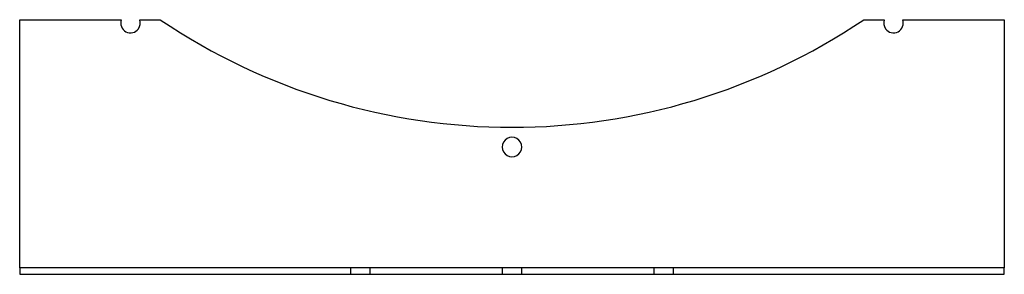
# Model space of a CAD drawing. Header units: millimetres. Extents: x -300 to 300, y -78 to 78.
import ezdxf

# ---------------------------------------------------------------- set-up
doc = ezdxf.new("R2010")
doc.units = ezdxf.units.MM
doc.layers.add('HIDDEN', color=7, linetype='Continuous')
doc.layers.add('THICK', color=7, linetype='Continuous')

msp = doc.modelspace()

# ---------------------------------------------------------------- linework, layer by layer
at = {"layer": 'HIDDEN'}
for p, q in [((-300, 77.5), (-300, 77.5)), ((-238.14, 77.5), (-238.14, 77.5)), ((-226.8, 77.5), (-226.8, 77.5)), ((-214.36, 77.5), (-214.36, 77.5)), ((214.36, 77.5), (214.36, 77.5)), ((226.8, 77.5), (226.8, 77.5)), ((238.14, 77.5), (238.14, 77.5)), ((300, 77.5), (300, 77.5)), ((-300, -73.5), (-300, -73.5)), ((-300, -77.5), (-300, -77.5)), ((-98.5, -73.5), (-98.5, -77.5)), ((-86.5, -77.5), (-86.5, -73.5)), ((-6, -73.5), (-6, -77.5)), ((6, -77.5), (6, -73.5)), ((86.5, -73.5), (86.5, -77.5)), ((98.5, -77.5), (98.5, -73.5)), ((300, -73.5), (300, -73.5)), ((300, -77.5), (300, -77.5))]:
    msp.add_line(p, q, dxfattribs=at)
at = {"layer": 'THICK'}
for p, q in [((-300, -73.5), (-300, 77.5)), ((-300, 77.5), (-238.14, 77.5)), ((-226.8, 77.5), (-214.36, 77.5)), ((214.36, 77.5), (226.8, 77.5)), ((238.14, 77.5), (300, 77.5)), ((300, 77.5), (300, -73.5)), ((-300, -73.5), (-300, -77.5)), ((300, -73.5), (-300, -73.5)), ((-300, -77.5), (300, -77.5)), ((300, -77.5), (300, -73.5))]:
    msp.add_line(p, q, dxfattribs=at)
for centre, radius, start, end in [((-232.47, 75.53), 6, 160.87056, 323.99997), ((-232.47, 75.53), 6, 323.99997, 19.12946), ((0, 395.5), 383.5, 236.01715, 303.98289), ((232.47, 75.53), 6, 160.87056, 216.00001), ((232.47, 75.53), 6, 216.00001, 19.12946), ((0, 0), 6, 0, 180.00002), ((0, 0), 6, 179.99998, 0)]:
    msp.add_arc(centre, radius, start, end, dxfattribs=at)

doc.saveas('drawing.dxf')
